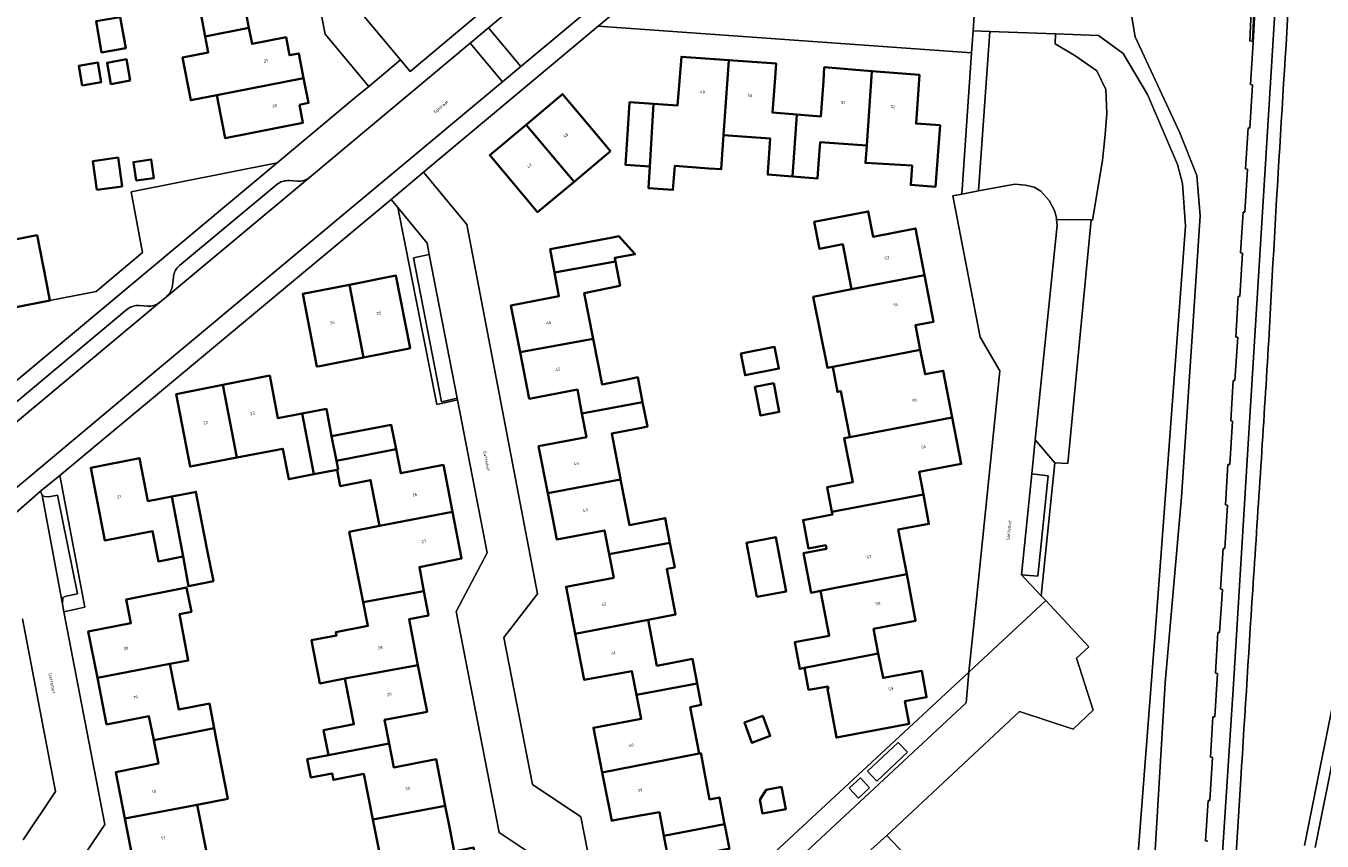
# Model space of a CAD drawing. Header units: metres. Extents: x 197700 to 204338, y 317132 to 325229.
# Tile 73 of 256: x 199086 to 199240, y 320034 to 320131. Entities that reach past the tile are written whole.
import ezdxf
from ezdxf.enums import TextEntityAlignment as Align

# ---------------------------------------------------------------- set-up
doc = ezdxf.new("R2010")
doc.units = ezdxf.units.M
for name, color, linetype, lineweight in [('B-WE-GR-BEPLANTING_CULTUUR_BODEMBEDEKKER-GV', 90, 'Continuous', 18), ('B-WE-GR-BEPLANTING_CULTUUR_BOSPLANTSOEN-GV', 90, 'Continuous', 18), ('B-WE-GR-BEPLANTING_CULTUUR_HEESTERS-GV', 90, 'Continuous', 18), ('B-WE-IE-TERREINAFSCHEIDING_KUNSTMATIG_MUUR-G', 90, 'IE-TERREINAFSCHEIDING-KUNSTMATIG-DICHT', 18), ('B-WE-IE-TERREINAFSCHEIDING_KUNSTMATIG_MUUR-GV', 90, 'Continuous', 18), ('B-WE-KW-KUNSTWERK_GELUIDSWERING_SCHERM-G', 170, 'Continuous', 18), ('B-WE-OG-BEBOUWING-GV', 7, 'Continuous', 35), ('B-WE-OG-BEBOUWING-T18', 10, 'Continuous', 18), ('B-WE-OG-TERREIN_CULTUURSCHEIDING-GV', 7, 'Continuous', 18), ('B-WE-OG-TERREIN_ERF-GV', 7, 'Continuous', 18), ('B-WE-OG-TOPOGRAFIE-T18', 10, 'Continuous', 18), ('B-WE-VH-VERHARDING_ASFALT-GV', 252, 'Continuous', 18), ('B-WE-VH-VERHARDING_BETONSTRAATSTEEN-GV', 252, 'Continuous', 18), ('B-WE-VH-VERHARDING_TEGEL-GV', 252, 'Continuous', 18)]:
    doc.layers.add(name, color=color, linetype=linetype, lineweight=lineweight)
doc.styles.add('NLCS-ISO-M200-T18', font='NLCS-ISO.ttf', dxfattribs={"height": 0.36})
doc.linetypes.add('IE-TERREINAFSCHEIDING-KUNSTMATIG-DICHT', pattern='A,8,-1,[82,NLCS.SHX,S=0.75,R=90,X=0,Y=0],-1', length=10)

msp = doc.modelspace()

# ---------------------------------------------------------------- linework, layer by layer
at = {"layer": 'B-WE-GR-BEPLANTING_CULTUUR_BODEMBEDEKKER-GV'}
for points in [[(199205.834, 320081.452), (199208.146, 320078.714), (199209.686, 320078.635), (199212.474, 320107.551), (199208.361, 320107.62), (199208.439, 320106.922)], [(199189.579, 320045.541), (199185.943, 320042.138), (199187.024, 320040.966), (199190.673, 320044.378)], [(199185.089, 320041.346), (199183.755, 320040.117), (199184.848, 320038.949), (199186.167, 320040.162)]]:
    msp.add_lwpolyline(points, close=True, dxfattribs=at)
at = {"layer": 'B-WE-GR-BEPLANTING_CULTUUR_BOSPLANTSOEN-GV'}
for points in [[(199226.291, 320033.818), (199226.046, 320033.859), (199226.337, 320038.654), (199226.539, 320038.653), (199226.862, 320043.778), (199226.631, 320043.806), (199226.913, 320048.598), (199227.121, 320048.597), (199227.444, 320053.735), (199227.22, 320053.756), (199227.507, 320058.582), (199227.704, 320058.579), (199228.034, 320063.694), (199227.807, 320063.738), (199228.117, 320068.575), (199228.312, 320068.574), (199228.634, 320073.693), (199228.415, 320073.732), (199228.692, 320078.552), (199228.902, 320078.54), (199229.221, 320083.691), (199229.014, 320083.713), (199229.308, 320088.506), (199229.514, 320088.495), (199229.843, 320093.628), (199229.626, 320093.664), (199229.883, 320098.494), (199230.101, 320098.482), (199230.403, 320103.626), (199230.188, 320103.647), (199230.488, 320108.483), (199230.695, 320108.472), (199231.013, 320113.598), (199230.787, 320113.633), (199231.103, 320118.478), (199231.301, 320118.467), (199231.597, 320123.609), (199231.379, 320123.639), (199231.684, 320128.63), (199231.544, 320128.75), (199231.305, 320128.808), (199231.637, 320136.627)], [(199216.718, 320134.992), (199217.681, 320129.276), (199222.965, 320117.911), (199224.981, 320112.829), (199225.377, 320108.055), (199223.176, 320074.644), (199221.238, 320052.627), (199219.776, 320028.133), (199218.348, 320022.482), (199211.879, 320011.337), (199210.498, 320007.348), (199208.163, 319992.733), (199208.594, 319993.318)]]:
    msp.add_lwpolyline(points, dxfattribs=at)
msp.add_lwpolyline([(199208.235, 320129.627), (199200.432, 320129.904), (199199.092, 320110.992), (199203.42, 320111.804), (199204.671, 320111.696), (199205.7, 320111.447), (199206.509, 320110.959), (199207.475, 320109.871), (199208.104, 320108.67), (199208.34, 320107.809), (199208.361, 320107.62), (199212.474, 320107.551), (199212.621, 320107.549), (199213.81, 320114.601), (199214.117, 320117.677), (199214.331, 320120.199), (199214.202, 320123.019), (199213.134, 320125.242), (199210.655, 320126.994), (199208.176, 320128.447)], close=True, dxfattribs=at)
at = {"layer": 'B-WE-GR-BEPLANTING_CULTUUR_HEESTERS-GV'}
msp.add_lwpolyline([(199126.228, 320131.684), (199130.546, 320126.548), (199131.687, 320125.191), (199148.277, 320139.131)], dxfattribs=at)
msp.add_lwpolyline([(199079.26, 320096.13), (199078.831, 320096.043), (199078.93, 320095.553), (199080.239, 320089.085), (199080.411, 320088.237), (199082.928, 320086.807), (199115.922, 320114.343), (199098.575, 320110.891), (199099.925, 320103.702), (199094.442, 320099.059), (199088.945, 320097.996), (199084.56, 320097.14)], close=True, dxfattribs=at)
at = {"layer": 'B-WE-IE-TERREINAFSCHEIDING_KUNSTMATIG_MUUR-G'}
msp.add_lwpolyline([(199231.684, 320128.63), (199231.379, 320123.639), (199231.597, 320123.609), (199231.301, 320118.467), (199231.103, 320118.478), (199230.787, 320113.633), (199231.013, 320113.598), (199230.695, 320108.472), (199230.488, 320108.483), (199230.188, 320103.647), (199230.403, 320103.626), (199230.101, 320098.482), (199229.883, 320098.494), (199229.626, 320093.664), (199229.843, 320093.628), (199229.514, 320088.495), (199229.308, 320088.506), (199229.014, 320083.713), (199229.221, 320083.691), (199228.902, 320078.54), (199228.692, 320078.552), (199228.415, 320073.732), (199228.634, 320073.693), (199228.312, 320068.574), (199228.117, 320068.575), (199227.807, 320063.738), (199228.034, 320063.694), (199227.704, 320058.579), (199227.507, 320058.582), (199227.22, 320053.756), (199227.444, 320053.735), (199227.121, 320048.597), (199226.913, 320048.598), (199226.631, 320043.806), (199226.862, 320043.778), (199226.539, 320038.653), (199226.337, 320038.654), (199226.046, 320033.859), (199226.291, 320033.818)], dxfattribs=at)
at = {"layer": 'B-WE-IE-TERREINAFSCHEIDING_KUNSTMATIG_MUUR-GV'}
msp.add_lwpolyline([(199224.824, 320164.555), (199223.307, 320148.432), (199223.443, 320147.936), (199231.438, 320137.08), (199231.637, 320136.627), (199231.305, 320128.808), (199231.544, 320128.75), (199231.684, 320128.63), (199232.122, 320136.805), (199231.918, 320137.31), (199223.967, 320148.12), (199223.786, 320148.609), (199225.228, 320163.978), (199225.279, 320164.523)], close=True, dxfattribs=at)
at = {"layer": 'B-WE-KW-KUNSTWERK_GELUIDSWERING_SCHERM-G'}
msp.add_lwpolyline([(199225.078, 320164.338), (199223.709, 320148.333), (199231.943, 320137.002), (199231.544, 320128.75)], dxfattribs=at)
at = {"layer": 'B-WE-OG-BEBOUWING-GV'}
for points in [[(199115.223, 320138.112), (199105.989, 320136.292), (199106.99, 320131.21), (199107.361, 320129.319), (199112.562, 320130.338), (199112.19, 320132.236), (199116.219, 320133.031)], [(199097.288, 320131.636), (199094.433, 320131.134), (199095.083, 320127.438), (199097.938, 320127.941)], [(199112.562, 320130.338), (199107.361, 320129.319), (199107.731, 320127.428), (199104.665, 320126.824), (199105.663, 320121.755), (199108.729, 320122.356), (199119.045, 320124.378), (199118.466, 320127.322), (199117.386, 320127.109), (199116.965, 320129.246), (199116.961, 320129.245), (199112.931, 320128.452)], [(199098.465, 320124.085), (199098.019, 320126.621), (199095.735, 320126.219), (199096.181, 320123.683)], [(199160.55, 320121.351), (199160.129, 320113.9), (199159.971, 320111.309), (199162.846, 320111.11), (199163.072, 320113.967), (199167.098, 320113.677), (199168.589, 320113.57), (199168.87, 320117.605), (199169.492, 320126.524), (199163.85, 320126.93), (199163.41, 320121.15)], [(199092.786, 320123.494), (199095.047, 320123.891), (199094.635, 320126.233), (199092.375, 320125.836)], [(199169.492, 320126.524), (199168.87, 320117.605), (199174.39, 320117.22), (199174.107, 320113.173), (199174.09, 320112.93), (199177.05, 320112.705), (199177.54, 320120.075), (199174.68, 320120.3), (199174.977, 320124.419), (199175.1, 320126.12)], [(199185.84, 320116.41), (199186.461, 320125.22), (199180.81, 320125.67), (199180.694, 320124.016), (199180.4, 320119.85), (199177.54, 320120.075), (199177.05, 320112.705), (199180.01, 320112.48), (199180.094, 320113.647), (199180.32, 320116.79)], [(199186.461, 320125.22), (199185.84, 320116.41), (199185.693, 320114.33), (199191.219, 320114.002), (199191.06, 320111.71), (199194.01, 320111.5), (199194.55, 320118.8), (199191.69, 320119), (199192.1, 320124.77)], [(199118.546, 320121.223), (199119.625, 320121.435), (199119.045, 320124.378), (199108.729, 320122.356), (199109.73, 320117.27), (199118.966, 320119.087)], [(199155.46, 320115.7), (199151.918, 320119.911), (199149.75, 320122.49), (199145.438, 320118.862), (199151.119, 320112.081)], [(199160.129, 320113.9), (199160.55, 320121.351), (199157.71, 320121.55), (199157.497, 320118.313), (199157.22, 320114.11)], [(199145.438, 320118.862), (199141.12, 320115.23), (199146.8, 320108.48), (199151.119, 320112.081)], [(199094.519, 320111.122), (199097.508, 320111.54), (199097.03, 320114.958), (199094.042, 320114.541)], [(199099.161, 320112.218), (199101.272, 320112.513), (199100.963, 320114.725), (199098.852, 320114.43)], [(199192.705, 320101.016), (199191.63, 320106.55), (199186.601, 320105.568), (199186.015, 320108.57), (199179.607, 320107.319), (199180.23, 320104.13), (199183.001, 320104.669), (199184.037, 320099.338)], [(199084.56, 320097.14), (199088.945, 320097.996), (199088.498, 320100.284), (199087.434, 320105.739), (199086.984, 320105.651), (199083.049, 320104.883), (199074.214, 320103.189), (199075.23, 320097.99), (199078.75, 320098.65), (199079.26, 320096.13)], [(199148.81, 320101.3), (199156.03, 320102.61), (199155.948, 320103.041), (199158.353, 320103.502), (199156.425, 320105.615), (199155.49, 320105.43), (199148.29, 320104.1)], [(199148.81, 320101.3), (199149.33, 320098.5), (199143.64, 320097.41), (199144.727, 320091.861), (199153.388, 320093.46), (199152.34, 320098.87), (199156.345, 320099.692), (199156.58, 320099.74), (199156.03, 320102.61)], [(199124.476, 320099.867), (199126.161, 320091.236), (199131.348, 320092.255), (199131.68, 320092.32), (199129.99, 320100.96)], [(199181.829, 320090.12), (199192.189, 320092.148), (199191.619, 320095.055), (199193.78, 320095.48), (199192.705, 320101.016), (199184.037, 320099.338), (199179.5, 320098.426), (199181.17, 320090.01)], [(199120.978, 320090.218), (199126.161, 320091.236), (199124.476, 320099.867), (199118.94, 320098.77), (199120.63, 320090.15)], [(199144.727, 320091.861), (199145.81, 320086.33), (199151.52, 320087.43), (199152.057, 320084.599), (199159.254, 320085.937), (199158.68, 320088.88), (199157.424, 320088.628), (199154.44, 320088.03), (199153.388, 320093.46)], [(199170.907, 320091.693), (199171.418, 320089.117), (199175.419, 320089.911), (199174.908, 320092.487)], [(199192.189, 320092.148), (199181.829, 320090.12), (199182.372, 320087.153), (199182.78, 320087.232), (199183.838, 320081.788), (199195.987, 320084.118), (199194.91, 320089.66), (199192.759, 320089.241)], [(199118.865, 320084.58), (199115.99, 320084.03), (199115.02, 320089.08), (199109.463, 320087.982), (199111.109, 320079.354), (199116.56, 320080.41), (199117.27, 320076.79), (199120.244, 320077.37)], [(199174.826, 320088.166), (199172.576, 320087.736), (199173.224, 320084.349), (199175.473, 320084.778)], [(199111.109, 320079.354), (199109.463, 320087.982), (199103.94, 320086.89), (199105.57, 320078.28)], [(199120.244, 320077.37), (199123.01, 320077.91), (199123.129, 320077.933), (199122.928, 320078.977), (199122.37, 320081.88), (199121.74, 320085.13), (199118.865, 320084.58)], [(199159.254, 320085.937), (199152.057, 320084.599), (199152.59, 320081.79), (199146.92, 320080.7), (199148.008, 320075.133), (199156.645, 320076.769), (199156.63, 320076.845), (199155.59, 320082.2), (199159.107, 320082.89), (199159.82, 320083.03)], [(199181.709, 320072.903), (199192.56, 320074.965), (199192.05, 320077.648), (199197.06, 320078.6), (199195.987, 320084.118), (199183.838, 320081.788), (199183.172, 320081.662), (199184.19, 320076.427), (199181.132, 320075.84)], [(199130.005, 320080.37), (199129.44, 320083.24), (199122.37, 320081.88), (199122.928, 320078.977)], [(199103.422, 320074.741), (199100.57, 320074.19), (199099.58, 320079.27), (199093.79, 320078.12), (199095.47, 320069.51), (199101.11, 320070.63), (199101.81, 320067.04), (199104.74, 320067.6)], [(199122.928, 320078.977), (199123.129, 320077.933), (199123.01, 320077.91), (199123.38, 320075.97), (199126.99, 320076.68), (199128.059, 320071.252), (199136.702, 320072.93), (199135.62, 320078.49), (199130.57, 320077.5), (199130.005, 320080.37)], [(199148.008, 320075.133), (199149.08, 320069.65), (199154.75, 320070.71), (199155.295, 320067.899), (199162.499, 320069.248), (199161.94, 320072.17), (199157.7, 320071.34), (199156.645, 320076.769)], [(199104.74, 320067.6), (199105.385, 320064.108), (199108.35, 320064.702), (199107.66, 320068.16), (199106.388, 320074.64), (199106.26, 320075.29), (199106.14, 320075.267), (199103.422, 320074.741)], [(199190.583, 320065.53), (199189.576, 320070.8), (199193.22, 320071.49), (199192.56, 320074.965), (199181.709, 320072.903), (199181.765, 320072.595), (199178.29, 320071.937), (199178.936, 320068.559), (199180.98, 320068.948), (199181.059, 320068.531), (199178.342, 320068.017), (199179.239, 320063.321), (199180.354, 320063.539), (199181.949, 320063.849)], [(199124.444, 320070.55), (199126.108, 320062.2), (199133.304, 320063.489), (199132.77, 320066.36), (199137.78, 320067.39), (199136.702, 320072.93), (199128.059, 320071.252)], [(199172.82, 320062.815), (199176.298, 320063.479), (199175.071, 320069.902), (199171.593, 320069.237)], [(199159.897, 320060.099), (199163.172, 320060.733), (199162.125, 320066.142), (199163.06, 320066.32), (199162.499, 320069.248), (199155.295, 320067.899), (199155.84, 320065.09), (199150.18, 320064.02), (199151.268, 320058.428)], [(199187.211, 320056.101), (199186.644, 320059.016), (199191.64, 320060), (199190.583, 320065.53), (199181.949, 320063.849), (199180.354, 320063.539), (199181.37, 320058.198), (199178.128, 320057.599), (199177.305, 320057.447), (199177.89, 320054.282), (199178.465, 320054.394)], [(199094.588, 320053.217), (199103.183, 320054.871), (199105.352, 320055.288), (199104.336, 320060.767), (199105.73, 320061.04), (199105.16, 320063.94), (199098.01, 320062.52), (199098.55, 320059.71), (199093.5, 320058.73)], [(199133.304, 320063.489), (199126.108, 320062.2), (199126.67, 320059.38), (199122.87, 320058.65), (199122.948, 320058.248), (199119.981, 320057.678), (199120.152, 320056.796), (199120.69, 320054.026), (199120.975, 320052.56), (199123.944, 320053.131), (199132.605, 320054.736), (199131.55, 320060.17), (199133.84, 320060.61)], [(199159.897, 320060.099), (199151.268, 320058.428), (199152.33, 320052.97), (199157.99, 320053.99), (199158.543, 320051.181), (199165.723, 320052.555), (199165.16, 320055.46), (199164.396, 320055.313), (199160.95, 320054.65)], [(199181.27, 320052.204), (199181.315, 320051.962), (199181.18, 320051.93), (199182.25, 320046.13), (199190.86, 320047.77), (199190.376, 320050.453), (199192.948, 320050.906), (199192.361, 320054.043), (199187.774, 320053.205), (199187.211, 320056.101), (199178.465, 320054.394), (199178.935, 320051.795)], [(199101.258, 320045.832), (199108.42, 320047.24), (199107.86, 320050.15), (199104.25, 320049.44), (199103.183, 320054.871), (199094.588, 320053.217), (199095.68, 320047.68), (199100.7, 320048.66)], [(199123.944, 320053.131), (199125, 320047.7), (199121.4, 320047), (199121.99, 320044.05), (199129.186, 320045.431), (199128.64, 320048.24), (199133.68, 320049.2), (199132.605, 320054.736)], [(199165.981, 320044.227), (199164.901, 320049.717), (199166.22, 320050.011), (199165.723, 320052.555), (199158.543, 320051.181), (199159.1, 320048.35), (199153.42, 320047.3), (199154.469, 320041.963)], [(199173.504, 320048.718), (199171.327, 320047.903), (199172.227, 320045.499), (199174.404, 320046.315)], [(199108.42, 320047.24), (199101.258, 320045.832), (199101.81, 320043.03), (199096.77, 320042.04), (199097.849, 320036.511), (199106.426, 320038.159), (199110.046, 320038.866), (199108.98, 320044.33)], [(199121.99, 320044.05), (199119.48, 320043.574), (199119.889, 320041.389), (199122.425, 320041.877), (199122.58, 320041.1), (199126.17, 320041.81), (199127.249, 320036.39), (199135.853, 320038.044), (199134.78, 320043.55), (199129.74, 320042.58), (199129.186, 320045.431)], [(199161.791, 320034.447), (199168.988, 320035.86), (199168.369, 320039.022), (199167.197, 320038.788), (199166.22, 320044.107), (199166.191, 320044.265), (199165.981, 320044.227), (199154.469, 320041.963), (199155.59, 320036.26), (199155.9, 320036.315), (199159.199, 320036.905), (199161.24, 320037.27)], [(199175.732, 320040.294), (199173.92, 320039.939), (199173.167, 320038.722), (199173.483, 320037.105), (199176.25, 320037.646)], [(199106.789, 320029.792), (199108.015, 320030.026), (199107.484, 320032.746), (199106.426, 320038.159), (199097.849, 320036.511), (199098.91, 320031.07), (199096.63, 320030.62), (199097.161, 320027.906)], [(199135.853, 320038.044), (199127.249, 320036.39), (199128.35, 320030.86), (199132.08, 320031.61), (199132.65, 320028.76), (199139.782, 320030.19), (199139.2, 320033.07), (199136.91, 320032.62), (199136.43, 320035.084)], [(199168.988, 320035.86), (199161.791, 320034.447), (199162.34, 320031.63), (199160.211, 320031.245), (199156.93, 320030.652), (199156.7, 320030.61), (199157.76, 320024.78), (199164.382, 320026.075), (199166.4, 320026.47), (199165.31, 320032.11), (199169.205, 320032.872), (199169.55, 320032.94), (199169.522, 320033.085), (199169.054, 320035.515)]]:
    msp.add_lwpolyline(points, close=True, dxfattribs=at)
at = {"layer": 'B-WE-OG-TERREIN_CULTUURSCHEIDING-GV'}
for points in [[(199231.019, 320143.223), (199230.716, 320142.141), (199234.786, 320141.146), (199231.079, 320080.984), (199229.332, 320052.478), (199225.423, 319992.391), (199224.179, 319975.323), (199224.592, 319975.304), (199220.412, 319924.268), (199217.477, 319895.192), (199213.984, 319866.376), (199212.795, 319857.573), (199209.004, 319831.199), (199206.103, 319813.416), (199202.966, 319795.763), (199204.245, 319795.529), (199206.706, 319810.197), (199207.773, 319816.517)], [(199217.477, 319895.192), (199220.412, 319924.268), (199224.592, 319975.304), (199224.179, 319975.323), (199225.423, 319992.391), (199229.332, 320052.478), (199231.079, 320080.984), (199234.786, 320141.146), (199230.716, 320142.141), (199231.019, 320143.223)], [(199232.122, 320136.805), (199231.684, 320128.63), (199231.379, 320123.639), (199231.597, 320123.609), (199231.301, 320118.467), (199231.103, 320118.478), (199230.787, 320113.633), (199231.013, 320113.598), (199230.695, 320108.472), (199230.488, 320108.483), (199230.188, 320103.647), (199230.403, 320103.626), (199230.101, 320098.482), (199229.883, 320098.494), (199229.626, 320093.664), (199229.843, 320093.628), (199229.514, 320088.495), (199229.308, 320088.506), (199229.014, 320083.713), (199229.221, 320083.691), (199228.902, 320078.54), (199228.692, 320078.552), (199228.415, 320073.732), (199228.634, 320073.693), (199228.312, 320068.574), (199228.117, 320068.575), (199227.807, 320063.738), (199228.034, 320063.694), (199227.704, 320058.579), (199227.507, 320058.582), (199227.22, 320053.756), (199227.444, 320053.735), (199227.121, 320048.597), (199226.913, 320048.598), (199226.631, 320043.806), (199226.862, 320043.778), (199226.539, 320038.653), (199226.337, 320038.654), (199226.046, 320033.859), (199226.291, 320033.818)], [(199217.654, 320027.292), (199220.265, 320061.12), (199223.664, 320106.821), (199223.295, 320111.87), (199222.689, 320114.147), (199219.141, 320122.444), (199216.269, 320127.308), (199213.348, 320129.446), (199208.235, 320129.627), (199208.176, 320128.447), (199210.655, 320126.994), (199213.134, 320125.242), (199214.202, 320123.019), (199214.331, 320120.199), (199214.117, 320117.677), (199213.81, 320114.601), (199212.621, 320107.549), (199212.474, 320107.551), (199209.686, 320078.635), (199208.146, 320078.714), (199208.147, 320078.713), (199206.536, 320062.951), (199207.069, 320062.378), (199212.19, 320056.877), (199210.721, 320055.546), (199212.693, 320049.385), (199210.341, 320047.13), (199203.974, 320049.236), (199188.213, 320034.523), (199191.067, 320031.507)], [(199242.212, 320055.427), (199237.761, 320033.319)], [(199243.482, 320055.151), (199239.035, 320033.062)], [(199239.035, 320033.062), (199243.482, 320055.151)], [(199228.595, 320015.335), (199230.216, 320041.175)]]:
    msp.add_lwpolyline(points, dxfattribs=at)
for points in [[(199233.53, 320093.266, -0.0033813), (199236.473, 320142.047)], [(199231.722, 320065.156, 0.0018514), (199233.53, 320093.266)], [(199230.216, 320041.175, -0.0003349), (199231.722, 320065.156)]]:
    msp.add_lwpolyline(points, format="xyb", dxfattribs=at)
at = {"layer": 'B-WE-OG-TERREIN_ERF-GV'}
for points in [[(199083.049, 320104.883), (199086.984, 320105.651), (199087.434, 320105.739), (199088.498, 320100.284), (199088.945, 320097.996), (199094.442, 320099.059), (199099.925, 320103.702), (199098.575, 320110.891), (199115.922, 320114.343), (199125.131, 320122.028), (199126.777, 320123.402), (199121.588, 320129.61), (199113.851, 320169.194)], [(199112.19, 320132.236), (199112.562, 320130.338), (199112.931, 320128.452), (199116.961, 320129.245), (199116.965, 320129.246), (199117.386, 320127.109), (199118.466, 320127.322), (199119.045, 320124.378), (199119.625, 320121.435), (199118.546, 320121.223), (199118.966, 320119.087), (199109.73, 320117.27), (199108.729, 320122.356), (199105.663, 320121.755), (199104.665, 320126.824), (199107.731, 320127.428), (199107.361, 320129.319), (199106.99, 320131.21)], [(199147.953, 320031.066), (199142.243, 320034.869), (199137.146, 320061.074), (199140.827, 320068.032), (199137.303, 320086.205), (199134.841, 320085.668), (199130.235, 320109.015), (199129.424, 320110.002), (199090.113, 320077.234), (199093.086, 320061.619), (199090.584, 320061.066), (199095.471, 320035.793), (199088.781, 320025.825)], [(199162.34, 320031.63), (199161.791, 320034.447), (199161.24, 320037.27), (199159.199, 320036.905), (199155.9, 320036.315), (199155.59, 320036.26), (199154.469, 320041.963), (199153.42, 320047.3), (199159.1, 320048.35), (199158.543, 320051.181), (199157.99, 320053.99), (199152.33, 320052.97), (199151.268, 320058.428), (199150.18, 320064.02), (199155.84, 320065.09), (199155.295, 320067.899), (199154.75, 320070.71), (199149.08, 320069.65), (199148.008, 320075.133), (199146.92, 320080.7), (199152.59, 320081.79), (199152.057, 320084.599), (199151.52, 320087.43), (199145.81, 320086.33), (199144.727, 320091.861), (199143.64, 320097.41), (199149.33, 320098.5), (199148.81, 320101.3), (199148.29, 320104.1), (199155.49, 320105.43), (199156.425, 320105.615), (199158.353, 320103.502), (199155.948, 320103.041), (199156.03, 320102.61), (199156.58, 320099.74), (199156.345, 320099.692), (199152.34, 320098.87), (199153.388, 320093.46), (199154.44, 320088.03), (199157.424, 320088.628), (199158.68, 320088.88), (199159.254, 320085.937), (199159.82, 320083.03), (199159.107, 320082.89), (199155.59, 320082.2), (199156.63, 320076.845), (199156.645, 320076.769), (199157.7, 320071.34), (199161.94, 320072.17), (199162.499, 320069.248), (199163.06, 320066.32), (199162.125, 320066.142), (199163.172, 320060.733), (199159.897, 320060.099), (199160.95, 320054.65), (199164.396, 320055.313), (199165.16, 320055.46), (199165.723, 320052.555), (199166.22, 320050.011), (199164.901, 320049.717), (199165.981, 320044.227), (199166.191, 320044.265), (199166.22, 320044.107), (199167.197, 320038.788), (199168.369, 320039.022), (199168.988, 320035.86), (199169.054, 320035.515), (199169.522, 320033.085)], [(199128.35, 320030.86), (199127.249, 320036.39), (199126.17, 320041.81), (199122.58, 320041.1), (199122.425, 320041.877), (199119.889, 320041.389), (199119.48, 320043.574), (199121.99, 320044.05), (199121.4, 320047), (199125, 320047.7), (199123.944, 320053.131), (199120.975, 320052.56), (199120.69, 320054.026), (199120.152, 320056.796), (199119.981, 320057.678), (199122.948, 320058.248), (199122.87, 320058.65), (199126.67, 320059.38), (199126.108, 320062.2), (199124.444, 320070.55), (199128.059, 320071.252), (199126.99, 320076.68), (199123.38, 320075.97), (199123.01, 320077.91), (199120.244, 320077.37), (199117.27, 320076.79), (199116.56, 320080.41), (199111.109, 320079.354), (199105.57, 320078.28), (199103.94, 320086.89), (199109.463, 320087.982), (199115.02, 320089.08), (199115.99, 320084.03), (199118.865, 320084.58), (199121.74, 320085.13), (199122.37, 320081.88), (199129.44, 320083.24), (199130.005, 320080.37), (199130.57, 320077.5), (199135.62, 320078.49), (199136.702, 320072.93), (199137.78, 320067.39), (199132.77, 320066.36), (199133.304, 320063.489), (199133.84, 320060.61), (199131.55, 320060.17), (199132.605, 320054.736), (199133.68, 320049.2), (199128.64, 320048.24), (199129.186, 320045.431), (199129.74, 320042.58), (199134.78, 320043.55), (199135.853, 320038.044), (199136.43, 320035.084), (199136.91, 320032.62)], [(199098.91, 320031.07), (199097.849, 320036.511), (199096.77, 320042.04), (199101.81, 320043.03), (199101.258, 320045.832), (199100.7, 320048.66), (199095.68, 320047.68), (199094.588, 320053.217), (199093.5, 320058.73), (199098.55, 320059.71), (199098.01, 320062.52), (199105.16, 320063.94), (199105.73, 320061.04), (199104.336, 320060.767), (199105.352, 320055.288), (199103.183, 320054.871), (199104.25, 320049.44), (199107.86, 320050.15), (199108.42, 320047.24), (199108.98, 320044.33), (199110.046, 320038.866), (199106.426, 320038.159), (199107.484, 320032.746)], [(199085.768, 320033.981), (199089.613, 320039.742), (199085.707, 320060.208)]]:
    msp.add_lwpolyline(points, dxfattribs=at)
for points in [[(199097.288, 320131.636), (199097.938, 320127.941), (199095.083, 320127.438), (199094.433, 320131.134)], [(199153.995, 320130.54), (199133.253, 320113.227), (199138.411, 320107.001), (199146.806, 320063.203), (199142.8, 320057.999), (199146.206, 320040.555), (199151.916, 320036.739), (199155.078, 320020.579), (199158.32, 320017.206), (199158.42, 320017.324), (199158.546, 320017.308), (199197.938, 320053.897), (199198.81, 320062.174), (199201.621, 320089.635), (199199.309, 320093.632), (199196.068, 320110.424), (199197.115, 320110.613), (199198.276, 320127.397)], [(199098.465, 320124.085), (199096.181, 320123.683), (199095.735, 320126.219), (199098.019, 320126.621)], [(199186.461, 320125.22), (199192.1, 320124.77), (199191.69, 320119), (199194.55, 320118.8), (199194.01, 320111.5), (199191.06, 320111.71), (199191.219, 320114.002), (199185.693, 320114.33), (199185.84, 320116.41), (199180.32, 320116.79), (199180.094, 320113.647), (199180.01, 320112.48), (199177.05, 320112.705), (199174.09, 320112.93), (199174.107, 320113.173), (199174.39, 320117.22), (199168.87, 320117.605), (199168.589, 320113.57), (199167.098, 320113.677), (199163.072, 320113.967), (199162.846, 320111.11), (199159.971, 320111.309), (199160.129, 320113.9), (199157.22, 320114.11), (199157.497, 320118.313), (199157.71, 320121.55), (199160.55, 320121.351), (199163.41, 320121.15), (199163.85, 320126.93), (199169.492, 320126.524), (199175.1, 320126.12), (199174.977, 320124.419), (199174.68, 320120.3), (199177.54, 320120.075), (199180.4, 320119.85), (199180.694, 320124.016), (199180.81, 320125.67)], [(199092.786, 320123.494), (199092.375, 320125.836), (199094.635, 320126.233), (199095.047, 320123.891)], [(199151.119, 320112.081), (199146.8, 320108.48), (199141.12, 320115.23), (199145.438, 320118.862), (199149.75, 320122.49), (199151.918, 320119.911), (199155.46, 320115.7)], [(199094.519, 320111.122), (199094.042, 320114.541), (199097.03, 320114.958), (199097.508, 320111.54)], [(199099.161, 320112.218), (199098.852, 320114.43), (199100.963, 320114.725), (199101.272, 320112.513)], [(199192.189, 320092.148), (199192.759, 320089.241), (199194.91, 320089.66), (199195.987, 320084.118), (199197.06, 320078.6), (199192.05, 320077.648), (199192.56, 320074.965), (199193.22, 320071.49), (199189.576, 320070.8), (199190.583, 320065.53), (199191.64, 320060), (199186.644, 320059.016), (199187.211, 320056.101), (199187.774, 320053.205), (199192.361, 320054.043), (199192.948, 320050.906), (199190.376, 320050.453), (199190.86, 320047.77), (199182.25, 320046.13), (199181.18, 320051.93), (199181.315, 320051.962), (199181.27, 320052.204), (199178.935, 320051.795), (199178.465, 320054.394), (199177.89, 320054.282), (199177.305, 320057.447), (199178.128, 320057.599), (199181.37, 320058.198), (199180.354, 320063.539), (199179.239, 320063.321), (199178.342, 320068.017), (199181.059, 320068.531), (199180.98, 320068.948), (199178.936, 320068.559), (199178.29, 320071.937), (199181.765, 320072.595), (199181.709, 320072.903), (199181.132, 320075.84), (199184.19, 320076.427), (199183.172, 320081.662), (199183.838, 320081.788), (199182.78, 320087.232), (199182.372, 320087.153), (199181.829, 320090.12), (199181.17, 320090.01), (199179.5, 320098.426), (199184.037, 320099.338), (199183.001, 320104.669), (199180.23, 320104.13), (199179.607, 320107.319), (199186.015, 320108.57), (199186.601, 320105.568), (199191.63, 320106.55), (199192.705, 320101.016), (199193.78, 320095.48), (199191.619, 320095.055)], [(199126.161, 320091.236), (199120.978, 320090.218), (199120.63, 320090.15), (199118.94, 320098.77), (199124.476, 320099.867), (199129.99, 320100.96), (199131.68, 320092.32), (199131.348, 320092.255)], [(199174.908, 320092.487), (199175.419, 320089.911), (199171.418, 320089.117), (199170.907, 320091.693)], [(199174.826, 320088.166), (199175.473, 320084.778), (199173.224, 320084.349), (199172.576, 320087.736)], [(199104.74, 320067.6), (199101.81, 320067.04), (199101.11, 320070.63), (199095.47, 320069.51), (199093.79, 320078.12), (199099.58, 320079.27), (199100.57, 320074.19), (199103.422, 320074.741), (199106.14, 320075.267), (199106.26, 320075.29), (199106.388, 320074.64), (199107.66, 320068.16), (199108.35, 320064.702), (199105.385, 320064.108)], [(199172.82, 320062.815), (199171.593, 320069.237), (199175.071, 320069.902), (199176.298, 320063.479)], [(199173.504, 320048.718), (199174.404, 320046.315), (199172.227, 320045.499), (199171.327, 320047.903)], [(199175.732, 320040.294), (199176.25, 320037.646), (199173.483, 320037.105), (199173.167, 320038.722), (199173.92, 320039.939)]]:
    msp.add_lwpolyline(points, close=True, dxfattribs=at)
at = {"layer": 'B-WE-VH-VERHARDING_ASFALT-GV'}
for points in [[(199183.027, 320165.457), (199163.137, 320148.876), (199140.985, 320130.358), (199144.824, 320125.777), (199162.564, 320140.585), (199163.653, 320141.494)], [(199208.163, 319992.733), (199210.498, 320007.348), (199211.879, 320011.337), (199218.348, 320022.482), (199219.776, 320028.133), (199221.238, 320052.627), (199223.176, 320074.644), (199225.377, 320108.055), (199224.981, 320112.829), (199222.965, 320117.911), (199217.681, 320129.276), (199216.718, 320134.992), (199217.696, 320147.797), (199219.593, 320166.123), (199217.821, 320166.252), (199216.038, 320150.287), (199214.568, 320134.037)], [(199198.574, 320131.839), (199198.476, 320130.011), (199200.432, 320129.904), (199208.235, 320129.627), (199213.348, 320129.446), (199216.269, 320127.308), (199219.141, 320122.444), (199222.689, 320114.147), (199223.295, 320111.87), (199223.664, 320106.821), (199220.265, 320061.12), (199217.654, 320027.292)], [(199237.761, 320033.319), (199242.212, 320055.427)], [(199230.216, 320041.175), (199228.595, 320015.335)]]:
    msp.add_lwpolyline(points, dxfattribs=at)
for points in [[(199236.473, 320142.047, 0.0033813), (199233.53, 320093.266)], [(199233.53, 320093.266, -0.0018514), (199231.722, 320065.156)], [(199231.722, 320065.156, 0.0003349), (199230.216, 320041.175)]]:
    msp.add_lwpolyline(points, format="xyb", dxfattribs=at)
for points in [[(199140.985, 320130.358), (199138.798, 320128.53), (199142.637, 320123.952), (199144.824, 320125.777)], [(199102.771, 320098.447), (199101.938, 320097.75), (199081.959, 320081.051), (199072.335, 320072.999), (199070.624, 320071.574), (199074.345, 320066.915), (199102.187, 320090.19), (199142.637, 320123.952), (199138.798, 320128.53), (199119.731, 320112.594)]]:
    msp.add_lwpolyline(points, close=True, dxfattribs=at)
at = {"layer": 'B-WE-VH-VERHARDING_BETONSTRAATSTEEN-GV'}
for points in [[(199125.691, 320134.371), (199124.245, 320141.769), (199124.099, 320142.52), (199122.945, 320148.463), (199118.678, 320170.144), (199113.851, 320169.194), (199121.588, 320129.61), (199126.777, 320123.402), (199130.546, 320126.548), (199126.228, 320131.684), (199125.835, 320133.649)], [(199163.732, 320137.472), (199163.133, 320138.224), (199153.995, 320130.54), (199198.276, 320127.397), (199198.476, 320130.011), (199198.574, 320131.839), (199198.588, 320132.324), (199186.686, 320133.217), (199182.217, 320133.552), (199178.035, 320133.843), (199166.027, 320134.701)], [(199133.951, 320103.437), (199137.268, 320086.386), (199137.303, 320086.205), (199140.827, 320068.032), (199137.146, 320061.074), (199142.243, 320034.869), (199147.953, 320031.066), (199150.497, 320018.099), (199154.716, 320013.667), (199158.32, 320017.206), (199155.078, 320020.579), (199151.916, 320036.739), (199146.206, 320040.555), (199142.8, 320057.999), (199146.806, 320063.203), (199138.411, 320107.001), (199133.253, 320113.227), (199129.424, 320110.002), (199130.235, 320109.015), (199133.712, 320104.796)], [(199205.424, 320077.408), (199205.834, 320081.452), (199208.439, 320106.922), (199208.361, 320107.62), (199208.34, 320107.809), (199208.104, 320108.67), (199207.475, 320109.871), (199206.509, 320110.959), (199205.7, 320111.447), (199204.671, 320111.696), (199203.42, 320111.804), (199199.092, 320110.992), (199197.115, 320110.613), (199196.068, 320110.424), (199199.309, 320093.632), (199201.621, 320089.635), (199198.81, 320062.174), (199197.938, 320053.897), (199207.069, 320062.378), (199206.536, 320062.951), (199204.208, 320065.451)], [(199137.268, 320086.386), (199133.951, 320103.437), (199132.09, 320103.074), (199135.397, 320085.978)], [(199204.208, 320065.451), (199206.12, 320065.283), (199207.372, 320077.201), (199205.424, 320077.408)], [(199090.433, 320061.967), (199090.482, 320062.768), (199090.882, 320062.919), (199092.232, 320063.17), (199089.866, 320074.881), (199088.815, 320074.68), (199088.315, 320074.729), (199088.015, 320074.879)], [(199197.938, 320053.897), (199158.546, 320017.308), (199162.038, 320017.115), (199197.645, 320050.267)], [(199189.579, 320045.541), (199190.673, 320044.378), (199187.024, 320040.966), (199185.943, 320042.138)], [(199185.089, 320041.346), (199186.167, 320040.162), (199184.848, 320038.949), (199183.755, 320040.117)], [(199186.321, 320032.801), (199189.198, 320029.738), (199191.067, 320031.507), (199188.213, 320034.523)]]:
    msp.add_lwpolyline(points, close=True, dxfattribs=at)
for points in [[(199102.771, 320098.447), (199119.731, 320112.594)], [(199115.857, 320111.746), (199104.318, 320102.139)], [(199118.319, 320112.153), (199117.32, 320112.223)], [(199103.591, 320100.778), (199103.478, 320099.786)], [(199081.959, 320081.051), (199101.938, 320097.75)], [(199100.539, 320097.32), (199099.521, 320097.394)], [(199098.075, 320096.92), (199083.481, 320084.714)], [(199082.266, 320033.378), (199088.695, 320000), (199090.992, 319988.943), (199094.04, 319989.556), (199101.464, 319984.784), (199104.719, 319967.138), (199104.752, 319966.959), (199111.321, 319972.832), (199108.255, 319975.958), (199104.929, 319993.204), (199104.727, 319993.603), (199104.541, 319994.51), (199103.635, 319994.365), (199100.475, 319993.785), (199094.304, 319997.962), (199088.781, 320025.825), (199095.471, 320035.793), (199090.584, 320061.066), (199090.433, 320061.967), (199088.015, 320074.879), (199087.814, 320075.38), (199081.617, 320069.968)], [(199186.321, 320032.801), (199188.213, 320034.523), (199203.974, 320049.236), (199210.341, 320047.13), (199212.693, 320049.385), (199210.721, 320055.546), (199212.19, 320056.877), (199207.069, 320062.378), (199197.938, 320053.897), (199197.645, 320050.267), (199162.038, 320017.115)], [(199085.707, 320060.208), (199089.613, 320039.742), (199085.768, 320033.981)]]:
    msp.add_lwpolyline(points, dxfattribs=at)
for points in [[(199117.32, 320112.223, 0.2014024), (199115.857, 320111.746)], [(199119.731, 320112.594, -0.1901042), (199118.319, 320112.153)], [(199104.318, 320102.139, 0.1962946), (199103.591, 320100.778)], [(199103.478, 320099.786, -0.1965238), (199102.771, 320098.447)], [(199099.521, 320097.394, 0.197838), (199098.075, 320096.92)], [(199101.938, 320097.75, -0.1670771), (199100.539, 320097.32)]]:
    msp.add_lwpolyline(points, format="xyb", dxfattribs=at)
at = {"layer": 'B-WE-VH-VERHARDING_TEGEL-GV'}
for points in [[(199119.731, 320112.594), (199138.798, 320128.53), (199140.985, 320130.358), (199163.137, 320148.876), (199183.027, 320165.457)], [(199133.253, 320113.227), (199153.995, 320130.54), (199163.133, 320138.224), (199165.07, 320139.827), (199163.653, 320141.494), (199162.564, 320140.585), (199144.824, 320125.777), (199142.637, 320123.952), (199102.187, 320090.19), (199074.345, 320066.915), (199072.192, 320065.117), (199035.982, 320034.893)], [(199148.277, 320139.131), (199131.687, 320125.191), (199130.546, 320126.548), (199126.777, 320123.402), (199125.131, 320122.028), (199115.922, 320114.343), (199082.928, 320086.807), (199074.681, 320079.924), (199070.27, 320076.251), (199068.315, 320074.595), (199069.48, 320073.228), (199053.886, 320060.173), (199051.947, 320058.551), (199051.93, 320058.537), (199034.917, 320044.294), (199032.977, 320042.544), (199029.228, 320039.787), (199027.029, 320038.283), (199024.958, 320037.012), (199026.111, 320035.396)], [(199027.617, 320026.807), (199030.394, 320028.325), (199035.393, 320031.784), (199039.116, 320034.636), (199041.008, 320036.257), (199044.288, 320039.05), (199045.527, 320040.08), (199060.379, 320052.429), (199063.82, 320055.345), (199071.023, 320061.449), (199081.617, 320069.968), (199087.814, 320075.38), (199090.113, 320077.234), (199129.424, 320110.002), (199133.253, 320113.227)], [(199104.318, 320102.139), (199115.857, 320111.746)], [(199117.32, 320112.223), (199118.319, 320112.153)], [(199103.478, 320099.786), (199103.591, 320100.778)], [(199099.521, 320097.394), (199100.539, 320097.32)], [(199101.938, 320097.75), (199102.771, 320098.447)], [(199083.481, 320084.714), (199098.075, 320096.92)]]:
    msp.add_lwpolyline(points, dxfattribs=at)
for points in [[(199198.476, 320130.011), (199198.276, 320127.397), (199197.115, 320110.613), (199199.092, 320110.992), (199200.432, 320129.904)], [(199133.951, 320103.437), (199133.712, 320104.796), (199130.235, 320109.015), (199134.841, 320085.668), (199137.303, 320086.205), (199137.268, 320086.386), (199135.397, 320085.978), (199132.09, 320103.074)], [(199208.146, 320078.714), (199205.834, 320081.452), (199205.424, 320077.408), (199207.372, 320077.201), (199206.12, 320065.283), (199204.208, 320065.451), (199206.536, 320062.951), (199208.147, 320078.713)], [(199090.433, 320061.967), (199090.584, 320061.066), (199093.086, 320061.619), (199090.113, 320077.234), (199087.814, 320075.38), (199088.015, 320074.879), (199088.315, 320074.729), (199088.815, 320074.68), (199089.866, 320074.881), (199092.232, 320063.17), (199090.882, 320062.919), (199090.482, 320062.768)]]:
    msp.add_lwpolyline(points, close=True, dxfattribs=at)
for points in [[(199115.857, 320111.746, -0.2014024), (199117.32, 320112.223)], [(199118.319, 320112.153, 0.1901042), (199119.731, 320112.594)], [(199103.591, 320100.778, -0.1962946), (199104.318, 320102.139)], [(199102.771, 320098.447, 0.1965238), (199103.478, 320099.786)], [(199098.075, 320096.92, -0.197838), (199099.521, 320097.394)], [(199100.539, 320097.32, 0.1670771), (199101.938, 320097.75)]]:
    msp.add_lwpolyline(points, format="xyb", dxfattribs=at)

# ---------------------------------------------------------------- texts
at = {"layer": 'B-WE-OG-BEBOUWING-T18', "style": 'NLCS-ISO-M200-T18'}
for s, rotation, p in [('21', 11.1, (199114.562, 320126.446)), ('49', 355.9, (199166.359, 320122.739)), ('50', 355.9, (199171.989, 320122.334)), ('20', 11.1, (199115.616, 320121.09)), ('51', 355.5, (199183.045, 320121.479)), ('52', 355.5, (199188.969, 320121.007)), ('48', 40, (199150.149, 320117.598)), ('47', 40, (199145.835, 320113.969)), ('53', 10.9, (199188.236, 320103.043)), ('54', 10.9, (199189.312, 320097.506)), ('25', 11.2, (199127.982, 320096.484)), ('24', 11.2, (199122.458, 320095.389)), ('46', 11, (199148.115, 320095.371)), ('45', 11, (199149.202, 320089.825)), ('55', 11, (199191.517, 320086.151)), ('22', 11.1, (199107.434, 320083.503)), ('23', 11.1, (199112.978, 320084.599)), ('56', 11, (199192.592, 320080.619)), ('44', 11, (199151.396, 320078.651)), ('21', 11.2, (199097.154, 320074.71)), ('26', 11, (199132.231, 320074.966)), ('43', 11, (199152.477, 320073.12)), ('27', 11, (199133.312, 320069.412)), ('57', 10.8, (199186.124, 320067.551)), ('42', 11, (199154.656, 320061.959)), ('58', 10.8, (199187.18, 320062.025)), ('20', 11.1, (199097.975, 320056.713)), ('28', 10.9, (199128.129, 320056.803)), ('41', 11, (199155.787, 320056.148)), ('29', 10.9, (199129.208, 320051.248)), ('59', 10.6, (199188.694, 320051.894)), ('19', 11.1, (199099.119, 320050.913)), ('40', 11.1, (199157.902, 320045.235)), ('18', 11, (199101.294, 320039.74)), ('30', 11, (199131.379, 320040.092)), ('39', 11.1, (199158.954, 320039.883)), ('17', 11, (199102.374, 320034.207))]:
    msp.add_text(s, height=0.36, rotation=rotation, dxfattribs=at).set_placement(p, align=Align.MIDDLE)
at = {"layer": 'B-WE-OG-TOPOGRAFIE-T18', "style": 'NLCS-ISO-M200-T18'}
for s, rotation, p in [('Egstraat', 39.8, (199135.363, 320120.939)), ('Gaffelhof', 281, (199140.744, 320078.951)), ('Gaffelhof', 84.2, (199202.718, 320070.756)), ('Gaffelhof', 280.8, (199089.18, 320052.567))]:
    msp.add_text(s, height=0.36, rotation=rotation, dxfattribs=at).set_placement(p, align=Align.MIDDLE)

doc.saveas('drawing.dxf')
